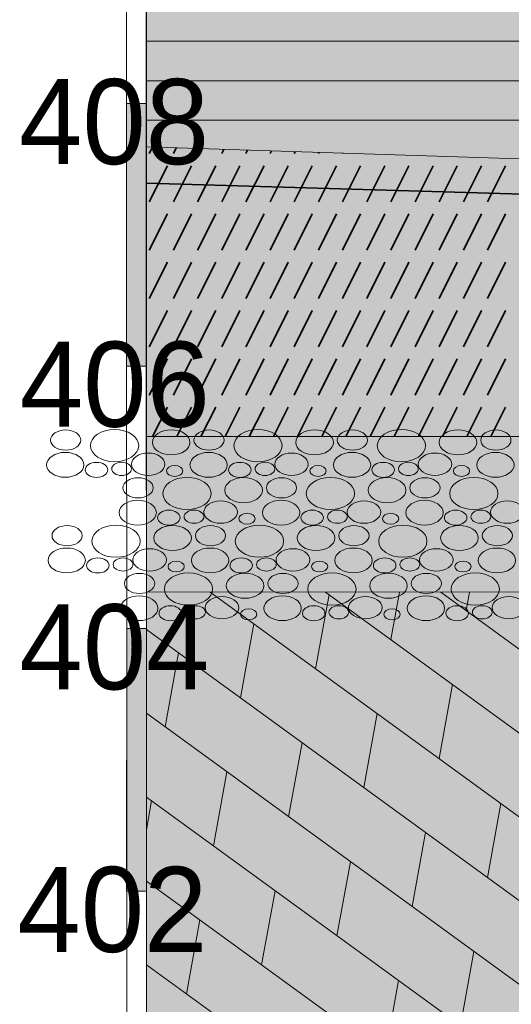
# Model space of a CAD drawing. Header units: millimetres. Extents: x -50987266 to 2610517, y -212233 to 51153522.
# Tile 144 of 174: x 1094783 to 1098525, y -112938 to -105437. Entities that reach past the tile are written whole.
import ezdxf

# ---------------------------------------------------------------- set-up
doc = ezdxf.new("R2010")
doc.units = ezdxf.units.MM
doc.layers.add('PDF5_Geometry', color=7, linetype='Continuous', true_color=0x7f7f7f)
doc.layers.add('PDF5_Solid Fills', color=7, linetype='Continuous', true_color=0xffffff)
doc.layers.add('PDF5_Text', color=7, linetype='Continuous')
doc.layers.add('S - LINE', color=7, linetype='Continuous', lineweight=15)
doc.styles.add('PDF AcadMtavr', font='acadmtavr.ttf')

# ---------------------------------------------------------------- blocks, each defined once
blk = doc.blocks.new('A$Ccfd774e5')
at = {"layer": 'PDF5_Solid Fills', "transparency": 33554559}
for points in [[(13088, -6611.9), (13088, -8612.7), (300.7, -8613.3), (300.7, -8075.2), (300.7, -6405.8)], [(13088, -9796.7), (13088, -14728.1), (14088.4, -14726.5), (14088.4, -9796.7), (60172.3, -9941), (60172.3, -14858.8), (61172.7, -14857.4), (61172.7, -9943), (72382, -9944.4), (72381, -18102.7), (62935.2, -18102.7), (17534.6, -18102.7), (301.3, -18102.7), (300.9, -9797.3)]]:
    blk.add_hatch(color=256, dxfattribs=at).paths.add_polyline_path(points)
at = {"layer": 'PDF5_Geometry', "color": 7, "lineweight": 13}
for points in [[(301.5, -22051.5), (300.1, 4000.9)], [(1.4, -18102.7), (0, 0)], [(300.7, -6405.8), (300.5, -3718.7), (13088.1, -3308.5)], [(300.7, -6405.8), (13088, -6611.9), (13088, -3308.5)], [(300.8, -8075.2), (0.6, -8075.2), (0.2, -6074.4)], [(300.6, -6074.4), (300.8, -8075.2)], [(300.7, -8075.2), (300.7, -6405.8), (13088, -6611.9)], [(13088, -6611.9), (13088, -8612.7), (300.7, -8613.3)], [(300.8, -8613.3), (300.8, -8075.2), (0.6, -8075.2)], [(13088.1, -8612.7), (300.8, -8613.3), (300.8, -9797.3)], [(300.9, -9797.3), (13088, -9796.7), (13088, -8612.7)], [(301.2, -18102.7), (300.8, -9797.3), (13088, -9796.7)], [(301.1, -12076.9), (0.9, -12076.9), (1.3, -10076)], [(300.9, -10076), (301.1, -12076.9)], [(301, -12076.9), (0.9, -12076.9)]]:
    blk.add_lwpolyline(points, dxfattribs=at)
at = {"layer": 'PDF5_Geometry', "color": 30, "lineweight": 18, "true_color": 0xff6600}
for points in [[(13088, -5601.4), (300.6, -5601.4)], [(13088, -5901.6), (300.7, -5901.6)], [(13088, -6201.7), (300.7, -6201.7)]]:
    blk.add_lwpolyline(points, dxfattribs=at)
at = {"layer": 'PDF5_Geometry', "color": 7, "lineweight": 13}
for points in [[(300.7, -6074.4), (0.2, -6074.4)], [(300.9, -10076), (1.4, -10076)]]:
    blk.add_lwpolyline(points, close=True, dxfattribs=at)
at = {"layer": 'PDF5_Geometry', "color": 1, "lineweight": 0}
for points in [[(13088, -6611.9), (300.7, -6405.8)], [(13088, -8612.7), (300.7, -8613.3)], [(13088, -9796.7), (300.9, -9797.3)]]:
    blk.add_lwpolyline(points, dxfattribs=at)
at = {"layer": 'PDF5_Geometry', "color": 14, "lineweight": 35, "true_color": 0xa80f02}
for points in [[(394.1, -6407.4), (344.5, -6457)], [(756.1, -6413.2), (712.3, -6457)], [(1118.1, -6419), (1080.2, -6457)], [(1480.2, -6424.8), (1448, -6457)], [(1842.2, -6430.7), (1815.8, -6457)], [(2204.2, -6436.5), (2183.7, -6457)], [(2566.3, -6442.4), (2551.5, -6457)], [(2928.2, -6448.2), (2919.4, -6457)], [(3290.2, -6454), (3287.2, -6457)], [(620.4, -6549), (344.5, -6824.9)], [(988.2, -6549), (712.3, -6824.9)], [(1356.1, -6549), (1080.2, -6824.9)], [(1723.9, -6549), (1448, -6824.9)], [(2091.8, -6549), (1815.8, -6824.9)], [(2459.6, -6549), (2183.7, -6824.9)], [(2827.4, -6549), (2551.5, -6824.9)], [(3195.3, -6549), (2919.4, -6824.9)], [(3563.1, -6549), (3287.2, -6824.9)], [(3931, -6549), (3655.1, -6824.9)], [(4298.8, -6549), (4022.9, -6824.9)], [(4666.7, -6549), (4390.7, -6824.9)], [(5034.5, -6549), (4758.6, -6824.9)], [(5402.4, -6549), (5126.4, -6824.9)], [(5770.2, -6549), (5494.3, -6824.9)], [(620.4, -6916.8), (344.5, -7192.7)], [(988.2, -6916.8), (712.3, -7192.7)], [(1356.1, -6916.8), (1080.2, -7192.7)], [(1723.9, -6916.8), (1448, -7192.7)], [(2091.8, -6916.8), (1815.8, -7192.7)], [(2459.6, -6916.8), (2183.7, -7192.7)], [(2827.4, -6916.8), (2551.5, -7192.7)], [(3195.3, -6916.8), (2919.4, -7192.7)], [(3563.1, -6916.8), (3287.2, -7192.7)], [(3931, -6916.8), (3655.1, -7192.7)], [(4298.8, -6916.8), (4022.9, -7192.7)], [(4666.7, -6916.8), (4390.7, -7192.7)], [(5034.5, -6916.8), (4758.6, -7192.7)], [(5402.4, -6916.8), (5126.4, -7192.7)], [(5770.2, -6916.8), (5494.3, -7192.7)], [(620.4, -7284.7), (344.5, -7560.6)], [(988.2, -7284.7), (712.3, -7560.6)], [(1356.1, -7284.7), (1080.2, -7560.6)], [(1723.9, -7284.7), (1448, -7560.6)], [(2091.8, -7284.7), (1815.8, -7560.6)], [(2459.6, -7284.7), (2183.7, -7560.6)], [(2827.4, -7284.7), (2551.5, -7560.6)], [(3195.3, -7284.7), (2919.4, -7560.6)], [(3563.1, -7284.7), (3287.2, -7560.6)], [(3931, -7284.7), (3655.1, -7560.6)], [(4298.8, -7284.7), (4022.9, -7560.6)], [(4666.7, -7284.7), (4390.7, -7560.6)], [(5034.5, -7284.7), (4758.6, -7560.6)], [(5402.4, -7284.7), (5126.4, -7560.6)], [(5770.2, -7284.7), (5494.3, -7560.6)], [(620.4, -7652.5), (344.5, -7928.4)], [(988.2, -7652.5), (712.3, -7928.4)], [(1356.1, -7652.5), (1080.2, -7928.4)], [(1723.9, -7652.5), (1448, -7928.4)], [(2091.8, -7652.5), (1815.8, -7928.4)], [(2459.6, -7652.5), (2183.7, -7928.4)], [(2827.4, -7652.5), (2551.5, -7928.4)], [(3195.3, -7652.5), (2919.4, -7928.4)], [(3563.1, -7652.5), (3287.2, -7928.4)], [(3931, -7652.5), (3655.1, -7928.4)], [(4298.8, -7652.5), (4022.9, -7928.4)], [(4666.7, -7652.5), (4390.7, -7928.4)], [(5034.5, -7652.5), (4758.6, -7928.4)], [(5402.4, -7652.5), (5126.4, -7928.4)], [(5770.2, -7652.5), (5494.3, -7928.4)], [(620.4, -8020.4), (344.5, -8296.3)], [(988.2, -8020.4), (712.3, -8296.3)], [(1356.1, -8020.4), (1080.2, -8296.3)], [(1723.9, -8020.4), (1448, -8296.3)], [(2091.8, -8020.4), (1815.8, -8296.3)], [(2459.6, -8020.4), (2183.7, -8296.3)], [(2827.4, -8020.4), (2551.5, -8296.3)], [(3195.3, -8020.4), (2919.4, -8296.3)], [(3563.1, -8020.4), (3287.2, -8296.3)], [(3931, -8020.4), (3655.1, -8296.3)], [(4298.8, -8020.4), (4022.9, -8296.3)], [(4666.7, -8020.4), (4390.7, -8296.3)], [(5034.5, -8020.4), (4758.6, -8296.3)], [(5402.4, -8020.4), (5126.4, -8296.3)], [(5770.2, -8020.4), (5494.3, -8296.3)], [(620.3, -8388.2), (395.2, -8613.3)], [(988.2, -8388.2), (763.1, -8613.3)], [(1356.1, -8388.2), (1131, -8613.3)], [(1723.9, -8388.2), (1498.8, -8613.3)], [(2091.8, -8388.2), (1866.7, -8613.3)], [(2459.6, -8388.2), (2234.6, -8613.2)], [(2827.5, -8388.2), (2602.5, -8613.2)], [(3195.4, -8388.2), (2970.3, -8613.2)], [(3563, -8388.2), (3338.1, -8613.1)], [(3930.9, -8388.2), (3706, -8613.1)], [(4298.8, -8388.2), (4073.9, -8613.1)], [(4666.6, -8388.2), (4441.7, -8613.1)], [(5034.5, -8388.2), (4809.6, -8613.1)], [(5402.4, -8388.2), (5177.5, -8613.1)], [(5770.2, -8388.2), (5545.3, -8613.1)]]:
    blk.add_lwpolyline(points, dxfattribs=at)
at = {"layer": 'PDF5_Geometry', "color": 5, "lineweight": 35}
blk.add_lwpolyline([(300.7, -6682.9), (72382.2, -7737.1)], dxfattribs=at)
at = {"layer": 'PDF5_Geometry', "color": 156, "lineweight": 13, "true_color": 0x004080}
for points in [[(1273, -9797.4), (13088, -14097.7)], [(2877, -10381.2), (3082.3, -9817.1)], [(3028, -9797.3), (13088, -13459)], [(4022.3, -10159.3), (4154.1, -9797.2)], [(4782.5, -9797.2), (13088, -12820.2)], [(5167.7, -9937.4), (5218.7, -9797.2)], [(1731.6, -10603.1), (1936.9, -10039)], [(300.9, -10082.3), (22336.5, -18102.7)], [(586.3, -10825), (791.5, -10260.9)], [(4757.1, -11065.4), (4962.4, -10501.4)], [(300.9, -10721.1), (20581.6, -18102.7)], [(3611.8, -11287.3), (3817, -10723.3)], [(2466.4, -11509.2), (2671.7, -10945.2)], [(1321, -11731.1), (1526.3, -11167.1)], [(301, -11360), (18826.7, -18102.7)], [(301, -11608.7), (380.9, -11389)], [(5491.9, -11971.6), (5697.2, -11407.6)], [(4346.5, -12193.5), (4551.8, -11629.5)], [(3201.2, -12415.4), (3406.4, -11851.4)], [(301, -11998.7), (17071.6, -18102.7)], [(2055.8, -12637.3), (2261.1, -12073.3)], [(910.4, -12859.2), (1115.7, -12295.1)], [(5081.3, -13099.9), (5286.6, -12535.8)], [(301.1, -12637.5), (15316.7, -18102.7)], [(3935.9, -13321.8), (4141.2, -12757.7)]]:
    blk.add_lwpolyline(points, dxfattribs=at)
at = {"layer": 'PDF5_Geometry', "lineweight": 15}
for points in [[(-1158.1, -8639.2), (-1158.1, -8596.7), (-1055, -8562.3), (-928, -8562.3)], [(-928, -8562.3), (-800.7, -8562.3), (-697.7, -8596.7), (-697.7, -8639.2)], [(-550.4, -8681.7), (-550.4, -8614.1), (-386, -8559.3), (-182.9, -8559.3)], [(-182.9, -8559.3), (20, -8559.3), (184.5, -8614.1), (184.5, -8681.7)], [(392.5, -8656.8), (392.5, -8604.2), (520.5, -8561.4), (678.8, -8561.4)], [(678.8, -8561.4), (836.9, -8561.4), (965.1, -8604.2), (965.1, -8656.8)], [(1025, -8639.2), (1025, -8596.7), (1128.1, -8562.3), (1255.1, -8562.3)], [(1255.1, -8562.3), (1382.4, -8562.3), (1485.4, -8596.7), (1485.4, -8639.2)], [(1632.7, -8681.7), (1632.7, -8614.1), (1797.1, -8559.3), (2000.2, -8559.3)], [(2000.2, -8559.3), (2203.1, -8559.3), (2367.6, -8614.1), (2367.6, -8681.7)], [(2575.6, -8656.8), (2575.6, -8604.2), (2703.6, -8561.4), (2861.9, -8561.4)], [(2861.9, -8561.4), (3020, -8561.4), (3148.2, -8604.2), (3148.2, -8656.8)], [(3208.1, -8639.2), (3208.1, -8596.7), (3311.2, -8562.3), (3438.2, -8562.3)], [(3438.2, -8562.3), (3565.5, -8562.3), (3668.5, -8596.7), (3668.5, -8639.2)], [(3815.8, -8681.7), (3815.8, -8614.1), (3980.3, -8559.3), (4183.3, -8559.3)], [(4183.3, -8559.3), (4386.2, -8559.3), (4550.7, -8614.1), (4550.7, -8681.7)], [(4758.7, -8656.8), (4758.7, -8604.2), (4886.8, -8561.4), (5045, -8561.4)], [(5045, -8561.4), (5203.1, -8561.4), (5331.3, -8604.2), (5331.3, -8656.8)], [(5391.3, -8639.2), (5391.3, -8596.7), (5494.3, -8562.3), (5621.4, -8562.3)], [(5621.4, -8562.3), (5748.6, -8562.3), (5851.7, -8596.7), (5851.7, -8639.2)], [(-928, -8716), (-1055, -8716), (-1158.1, -8681.6), (-1158.1, -8639.2)], [(-697.7, -8639.2), (-697.7, -8681.6), (-800.7, -8716), (-928, -8716)], [(-182.9, -8804.2), (-386, -8804.2), (-550.4, -8749.4), (-550.4, -8681.7)], [(184.5, -8681.7), (184.5, -8749.4), (20, -8804.2), (-182.9, -8804.2)], [(678.8, -8752.2), (520.5, -8752.2), (392.5, -8709.4), (392.5, -8656.8)], [(965.1, -8656.8), (965.1, -8709.4), (836.9, -8752.2), (678.8, -8752.2)], [(1255.1, -8716), (1128.1, -8716), (1025, -8681.6), (1025, -8639.2)], [(1485.4, -8639.2), (1485.4, -8681.6), (1382.4, -8716), (1255.1, -8716)], [(2000.2, -8804.2), (1797.1, -8804.2), (1632.7, -8749.4), (1632.7, -8681.7)], [(2367.6, -8681.7), (2367.6, -8749.4), (2203.1, -8804.2), (2000.2, -8804.2)], [(2861.9, -8752.2), (2703.6, -8752.2), (2575.6, -8709.4), (2575.6, -8656.8)], [(3148.2, -8656.8), (3148.2, -8709.4), (3020, -8752.2), (2861.9, -8752.2)], [(3438.2, -8716), (3311.2, -8716), (3208.1, -8681.6), (3208.1, -8639.2)], [(3668.5, -8639.2), (3668.5, -8681.6), (3565.5, -8716), (3438.2, -8716)], [(4183.3, -8804.2), (3980.3, -8804.2), (3815.8, -8749.4), (3815.8, -8681.7)], [(4550.7, -8681.7), (4550.7, -8749.4), (4386.2, -8804.2), (4183.3, -8804.2)], [(5045, -8752.2), (4886.8, -8752.2), (4758.7, -8709.4), (4758.7, -8656.8)], [(5331.3, -8656.8), (5331.3, -8709.4), (5203.1, -8752.2), (5045, -8752.2)], [(5621.4, -8716), (5494.3, -8716), (5391.3, -8681.6), (5391.3, -8639.2)], [(5851.7, -8639.2), (5851.7, -8681.6), (5748.6, -8716), (5621.4, -8716)], [(-1218.1, -8828), (-1218.1, -8775.7), (-1090.9, -8733.3), (-934, -8733.3)], [(-934, -8733.3), (-777.1, -8733.3), (-650.1, -8775.7), (-650.1, -8828)], [(72.5, -8823.6), (72.5, -8776.6), (186.7, -8738.4), (327.8, -8738.4)], [(327.8, -8738.4), (468.8, -8738.4), (583.3, -8776.6), (583.3, -8823.6)], [(965, -8828), (965, -8775.7), (1092.3, -8733.3), (1249.1, -8733.3)], [(1249.1, -8733.3), (1406, -8733.3), (1533, -8775.7), (1533, -8828)], [(2255.6, -8823.6), (2255.6, -8776.6), (2369.8, -8738.4), (2510.9, -8738.4)], [(2510.9, -8738.4), (2651.9, -8738.4), (2766.4, -8776.6), (2766.4, -8823.6)], [(3148.1, -8828), (3148.1, -8775.7), (3275.4, -8733.3), (3432.2, -8733.3)], [(3432.2, -8733.3), (3589.1, -8733.3), (3716.2, -8775.7), (3716.2, -8828)], [(4438.7, -8823.6), (4438.7, -8776.6), (4552.9, -8738.4), (4694, -8738.4)], [(4694, -8738.4), (4835, -8738.4), (4949.5, -8776.6), (4949.5, -8823.6)], [(5331.3, -8828), (5331.3, -8775.7), (5458.5, -8733.3), (5615.4, -8733.3)], [(5615.4, -8733.3), (5772.2, -8733.3), (5899.3, -8775.7), (5899.3, -8828)], [(-934, -8922.6), (-1090.9, -8922.6), (-1218.1, -8880.2), (-1218.1, -8828)], [(-650.1, -8828), (-650.1, -8880.2), (-777.1, -8922.6), (-934, -8922.6)], [(-631.2, -8866.2), (-631.2, -8834.6), (-554.4, -8809), (-459.7, -8809)], [(-459.7, -8809), (-364.9, -8809), (-288.1, -8834.6), (-288.1, -8866.2)], [(-227, -8859.1), (-227, -8831.5), (-159.7, -8808.9), (-76.5, -8808.9)], [(-76.5, -8808.9), (6.5, -8808.9), (74, -8831.5), (74, -8859.1)], [(327.8, -8908.9), (186.7, -8908.9), (72.5, -8870.7), (72.5, -8823.6)], [(583.3, -8823.6), (583.3, -8870.7), (468.8, -8908.9), (327.8, -8908.9)], [(608.1, -8874.5), (608.1, -8851.7), (663.7, -8833.1), (732.3, -8833.1)], [(732.3, -8833.1), (800.7, -8833.1), (856.4, -8851.7), (856.4, -8874.5)], [(1249.1, -8922.6), (1092.3, -8922.6), (965, -8880.2), (965, -8828)], [(1533, -8828), (1533, -8880.2), (1406, -8922.6), (1249.1, -8922.6)], [(1551.9, -8866.2), (1551.9, -8834.6), (1628.7, -8809), (1723.4, -8809)], [(1723.4, -8809), (1818.2, -8809), (1895, -8834.6), (1895, -8866.2)], [(1956.1, -8859.1), (1956.1, -8831.5), (2023.4, -8808.9), (2106.6, -8808.9)], [(2106.6, -8808.9), (2189.6, -8808.9), (2257.1, -8831.5), (2257.1, -8859.1)], [(2510.9, -8908.9), (2369.8, -8908.9), (2255.6, -8870.7), (2255.6, -8823.6)], [(2766.4, -8823.6), (2766.4, -8870.7), (2651.9, -8908.9), (2510.9, -8908.9)], [(2791.2, -8874.5), (2791.2, -8851.7), (2846.8, -8833.1), (2915.4, -8833.1)], [(2915.4, -8833.1), (2983.9, -8833.1), (3039.5, -8851.7), (3039.5, -8874.5)], [(3432.2, -8922.6), (3275.4, -8922.6), (3148.1, -8880.2), (3148.1, -8828)], [(3716.2, -8828), (3716.2, -8880.2), (3589.1, -8922.6), (3432.2, -8922.6)], [(3735, -8866.2), (3735, -8834.6), (3811.9, -8809), (3906.5, -8809)], [(3906.5, -8809), (4001.3, -8809), (4078.2, -8834.6), (4078.2, -8866.2)], [(4139.3, -8859.1), (4139.3, -8831.5), (4206.5, -8808.9), (4289.7, -8808.9)], [(4289.7, -8808.9), (4372.8, -8808.9), (4440.2, -8831.5), (4440.2, -8859.1)], [(4694, -8908.9), (4552.9, -8908.9), (4438.7, -8870.7), (4438.7, -8823.6)], [(4949.5, -8823.6), (4949.5, -8870.7), (4835, -8908.9), (4694, -8908.9)], [(4974.3, -8874.5), (4974.3, -8851.7), (5029.9, -8833.1), (5098.6, -8833.1)], [(5098.6, -8833.1), (5167, -8833.1), (5222.6, -8851.7), (5222.6, -8874.5)], [(5615.4, -8922.6), (5458.5, -8922.6), (5331.3, -8880.2), (5331.3, -8828)], [(5899.3, -8828), (5899.3, -8880.2), (5772.2, -8922.6), (5615.4, -8922.6)], [(-459.7, -8923.4), (-554.4, -8923.4), (-631.2, -8897.8), (-631.2, -8866.2)], [(-288.1, -8866.2), (-288.1, -8897.8), (-364.9, -8923.4), (-459.7, -8923.4)], [(-76.5, -8909.3), (-159.7, -8909.3), (-227, -8886.7), (-227, -8859.1)], [(74, -8859.1), (74, -8886.7), (6.5, -8909.3), (-76.5, -8909.3)], [(-55.4, -9003.3), (-55.4, -8960.9), (47.6, -8926.5), (174.7, -8926.5)], [(174.7, -8926.5), (301.9, -8926.5), (405, -8960.9), (405, -9003.3)], [(552.2, -9045.9), (552.2, -8978.2), (716.7, -8923.4), (919.8, -8923.4)], [(732.3, -8915.9), (663.7, -8915.9), (608.1, -8897.3), (608.1, -8874.5)], [(856.4, -8874.5), (856.4, -8897.3), (800.7, -8915.9), (732.3, -8915.9)], [(919.8, -8923.4), (1122.7, -8923.4), (1287.1, -8978.2), (1287.1, -9045.9)], [(1495.2, -9020.9), (1495.2, -8968.3), (1623.2, -8925.5), (1781.5, -8925.5)], [(1723.4, -8923.4), (1628.7, -8923.4), (1551.9, -8897.8), (1551.9, -8866.2)], [(1895, -8866.2), (1895, -8897.8), (1818.2, -8923.4), (1723.4, -8923.4)], [(1781.5, -8925.5), (1939.5, -8925.5), (2067.8, -8968.3), (2067.8, -9020.9)], [(2106.6, -8909.3), (2023.4, -8909.3), (1956.1, -8886.7), (1956.1, -8859.1)], [(2257.1, -8859.1), (2257.1, -8886.7), (2189.6, -8909.3), (2106.6, -8909.3)], [(2127.7, -9003.3), (2127.7, -8960.9), (2230.8, -8926.5), (2357.8, -8926.5)], [(2357.8, -8926.5), (2485.1, -8926.5), (2588.1, -8960.9), (2588.1, -9003.3)], [(2735.4, -9045.9), (2735.4, -8978.2), (2899.8, -8923.4), (3102.9, -8923.4)], [(2915.4, -8915.9), (2846.8, -8915.9), (2791.2, -8897.3), (2791.2, -8874.5)], [(3039.5, -8874.5), (3039.5, -8897.3), (2983.9, -8915.9), (2915.4, -8915.9)], [(3102.9, -8923.4), (3305.8, -8923.4), (3470.3, -8978.2), (3470.3, -9045.9)], [(3678.3, -9020.9), (3678.3, -8968.3), (3806.3, -8925.5), (3964.6, -8925.5)], [(3906.5, -8923.4), (3811.9, -8923.4), (3735, -8897.8), (3735, -8866.2)], [(4078.2, -8866.2), (4078.2, -8897.8), (4001.3, -8923.4), (3906.5, -8923.4)], [(3964.6, -8925.5), (4122.7, -8925.5), (4250.9, -8968.3), (4250.9, -9020.9)], [(4289.7, -8909.3), (4206.5, -8909.3), (4139.3, -8886.7), (4139.3, -8859.1)], [(4440.2, -8859.1), (4440.2, -8886.7), (4372.8, -8909.3), (4289.7, -8909.3)], [(4310.9, -9003.3), (4310.9, -8960.9), (4413.9, -8926.5), (4540.9, -8926.5)], [(4540.9, -8926.5), (4668.2, -8926.5), (4771.2, -8960.9), (4771.2, -9003.3)], [(4918.5, -9045.9), (4918.5, -8978.2), (5083, -8923.4), (5286, -8923.4)], [(5098.6, -8915.9), (5029.9, -8915.9), (4974.3, -8897.3), (4974.3, -8874.5)], [(5222.6, -8874.5), (5222.6, -8897.3), (5167, -8915.9), (5098.6, -8915.9)], [(5286, -8923.4), (5488.9, -8923.4), (5653.4, -8978.2), (5653.4, -9045.9)], [(174.7, -9080.1), (47.6, -9080.1), (-55.4, -9045.7), (-55.4, -9003.3)], [(405, -9003.3), (405, -9045.7), (301.9, -9080.1), (174.7, -9080.1)], [(919.8, -9168.3), (716.7, -9168.3), (552.2, -9113.5), (552.2, -9045.9)], [(1287.1, -9045.9), (1287.1, -9113.5), (1122.7, -9168.3), (919.8, -9168.3)], [(1781.5, -9116.4), (1623.2, -9116.4), (1495.2, -9073.6), (1495.2, -9020.9)], [(2067.8, -9020.9), (2067.8, -9073.6), (1939.5, -9116.4), (1781.5, -9116.4)], [(2357.8, -9080.1), (2230.8, -9080.1), (2127.7, -9045.7), (2127.7, -9003.3)], [(2588.1, -9003.3), (2588.1, -9045.7), (2485.1, -9080.1), (2357.8, -9080.1)], [(3102.9, -9168.3), (2899.8, -9168.3), (2735.4, -9113.5), (2735.4, -9045.9)], [(3470.3, -9045.9), (3470.3, -9113.5), (3305.8, -9168.3), (3102.9, -9168.3)], [(3964.6, -9116.4), (3806.3, -9116.4), (3678.3, -9073.6), (3678.3, -9020.9)], [(4250.9, -9020.9), (4250.9, -9073.6), (4122.7, -9116.4), (3964.6, -9116.4)], [(4540.9, -9080.1), (4413.9, -9080.1), (4310.9, -9045.7), (4310.9, -9003.3)], [(4771.2, -9003.3), (4771.2, -9045.7), (4668.2, -9080.1), (4540.9, -9080.1)], [(5286, -9168.3), (5083, -9168.3), (4918.5, -9113.5), (4918.5, -9045.9)], [(5653.4, -9045.9), (5653.4, -9113.5), (5488.9, -9168.3), (5286, -9168.3)], [(-115.4, -9192.1), (-115.4, -9139.9), (11.8, -9097.5), (168.7, -9097.5)], [(168.7, -9097.5), (325.6, -9097.5), (452.6, -9139.9), (452.6, -9192.1)], [(1175.1, -9187.8), (1175.1, -9140.8), (1289.4, -9102.5), (1430.4, -9102.5)], [(1430.4, -9102.5), (1571.5, -9102.5), (1685.9, -9140.8), (1685.9, -9187.8)], [(2067.7, -9192.1), (2067.7, -9139.9), (2194.9, -9097.5), (2351.8, -9097.5)], [(2351.8, -9097.5), (2508.7, -9097.5), (2635.7, -9139.9), (2635.7, -9192.1)], [(3358.3, -9187.8), (3358.3, -9140.8), (3472.5, -9102.5), (3613.6, -9102.5)], [(3613.6, -9102.5), (3754.6, -9102.5), (3869.1, -9140.8), (3869.1, -9187.8)], [(4250.8, -9192.1), (4250.8, -9139.9), (4378.1, -9097.5), (4534.9, -9097.5)], [(4534.9, -9097.5), (4691.8, -9097.5), (4818.9, -9139.9), (4818.9, -9192.1)], [(5541.4, -9187.8), (5541.4, -9140.8), (5655.6, -9102.5), (5796.7, -9102.5)], [(5796.7, -9102.5), (5937.8, -9102.5), (6052.2, -9140.8), (6052.2, -9187.8)], [(168.7, -9286.7), (11.8, -9286.7), (-115.4, -9244.3), (-115.4, -9192.1)], [(452.6, -9192.1), (452.6, -9244.3), (325.6, -9286.7), (168.7, -9286.7)], [(471.5, -9230.3), (471.5, -9198.7), (548.3, -9173.1), (642.9, -9173.1)], [(642.9, -9173.1), (737.8, -9173.1), (814.6, -9198.7), (814.6, -9230.3)], [(875.7, -9223.2), (875.7, -9195.6), (942.9, -9173), (1026.2, -9173)], [(1026.2, -9273.5), (942.9, -9273.5), (875.7, -9250.9), (875.7, -9223.2)], [(1026.2, -9173), (1109.2, -9173), (1176.6, -9195.6), (1176.6, -9223.2)], [(1176.6, -9223.2), (1176.6, -9250.9), (1109.2, -9273.5), (1026.2, -9273.5)], [(1430.4, -9273), (1289.4, -9273), (1175.1, -9234.8), (1175.1, -9187.8)], [(1685.9, -9187.8), (1685.9, -9234.8), (1571.5, -9273), (1430.4, -9273)], [(1710.8, -9238.6), (1710.8, -9215.8), (1766.4, -9197.2), (1835, -9197.2)], [(1835, -9197.2), (1903.4, -9197.2), (1959.1, -9215.8), (1959.1, -9238.6)], [(2351.8, -9286.7), (2194.9, -9286.7), (2067.7, -9244.3), (2067.7, -9192.1)], [(2635.7, -9192.1), (2635.7, -9244.3), (2508.7, -9286.7), (2351.8, -9286.7)], [(2654.6, -9230.3), (2654.6, -9198.7), (2731.4, -9173.1), (2826.1, -9173.1)], [(2826.1, -9173.1), (2920.9, -9173.1), (2997.7, -9198.7), (2997.7, -9230.3)], [(3058.8, -9223.2), (3058.8, -9195.6), (3126.1, -9173), (3209.3, -9173)], [(3209.3, -9273.5), (3126.1, -9273.5), (3058.8, -9250.9), (3058.8, -9223.2)], [(3209.3, -9173), (3292.3, -9173), (3359.8, -9195.6), (3359.8, -9223.2)], [(3359.8, -9223.2), (3359.8, -9250.9), (3292.3, -9273.5), (3209.3, -9273.5)], [(3613.6, -9273), (3472.5, -9273), (3358.3, -9234.8), (3358.3, -9187.8)], [(3869.1, -9187.8), (3869.1, -9234.8), (3754.6, -9273), (3613.6, -9273)], [(3893.9, -9238.6), (3893.9, -9215.8), (3949.5, -9197.2), (4018.1, -9197.2)], [(4018.1, -9197.2), (4086.5, -9197.2), (4142.2, -9215.8), (4142.2, -9238.6)], [(4534.9, -9286.7), (4378.1, -9286.7), (4250.8, -9244.3), (4250.8, -9192.1)], [(4818.9, -9192.1), (4818.9, -9244.3), (4691.8, -9286.7), (4534.9, -9286.7)], [(4837.7, -9230.3), (4837.7, -9198.7), (4914.6, -9173.1), (5009.2, -9173.1)], [(5009.2, -9173.1), (5104, -9173.1), (5180.9, -9198.7), (5180.9, -9230.3)], [(5242, -9223.2), (5242, -9195.6), (5309.2, -9173), (5392.4, -9173)], [(5392.4, -9273.5), (5309.2, -9273.5), (5242, -9250.9), (5242, -9223.2)], [(5392.4, -9173), (5475.5, -9173), (5542.9, -9195.6), (5542.9, -9223.2)], [(5542.9, -9223.2), (5542.9, -9250.9), (5475.5, -9273.5), (5392.4, -9273.5)], [(5796.7, -9273), (5655.6, -9273), (5541.4, -9234.8), (5541.4, -9187.8)], [(6052.2, -9187.8), (6052.2, -9234.8), (5937.8, -9273), (5796.7, -9273)], [(-1135.8, -9367.4), (-1135.8, -9325), (-1032.8, -9290.6), (-905.7, -9290.6)], [(-905.7, -9290.6), (-778.5, -9290.6), (-675.5, -9325), (-675.5, -9367.4)], [(-528.2, -9410), (-528.2, -9342.4), (-363.7, -9287.6), (-160.6, -9287.6)], [(-160.6, -9287.6), (42.2, -9287.6), (206.7, -9342.4), (206.7, -9410)], [(414.7, -9385.1), (414.7, -9332.5), (542.8, -9289.6), (701, -9289.6)], [(642.9, -9287.6), (548.3, -9287.6), (471.5, -9261.9), (471.5, -9230.3)], [(814.6, -9230.3), (814.6, -9261.9), (737.8, -9287.6), (642.9, -9287.6)], [(701, -9289.6), (859.1, -9289.6), (987.4, -9332.5), (987.4, -9385.1)], [(1047.3, -9367.4), (1047.3, -9325), (1150.3, -9290.6), (1277.4, -9290.6)], [(1277.4, -9290.6), (1404.6, -9290.6), (1507.7, -9325), (1507.7, -9367.4)], [(1654.9, -9410), (1654.9, -9342.4), (1819.4, -9287.6), (2022.5, -9287.6)], [(1835, -9280), (1766.4, -9280), (1710.8, -9261.4), (1710.8, -9238.6)], [(1959.1, -9238.6), (1959.1, -9261.4), (1903.4, -9280), (1835, -9280)], [(2022.5, -9287.6), (2225.4, -9287.6), (2389.8, -9342.4), (2389.8, -9410)], [(2597.8, -9385.1), (2597.8, -9332.5), (2725.9, -9289.6), (2884.2, -9289.6)], [(2826.1, -9287.6), (2731.4, -9287.6), (2654.6, -9261.9), (2654.6, -9230.3)], [(2997.7, -9230.3), (2997.7, -9261.9), (2920.9, -9287.6), (2826.1, -9287.6)], [(2884.2, -9289.6), (3042.2, -9289.6), (3170.5, -9332.5), (3170.5, -9385.1)], [(3230.4, -9367.4), (3230.4, -9325), (3333.5, -9290.6), (3460.5, -9290.6)], [(3460.5, -9290.6), (3587.8, -9290.6), (3690.8, -9325), (3690.8, -9367.4)], [(3838.1, -9410), (3838.1, -9342.4), (4002.5, -9287.6), (4205.6, -9287.6)], [(4018.1, -9280), (3949.5, -9280), (3893.9, -9261.4), (3893.9, -9238.6)], [(4142.2, -9238.6), (4142.2, -9261.4), (4086.5, -9280), (4018.1, -9280)], [(4205.6, -9287.6), (4408.5, -9287.6), (4573, -9342.4), (4573, -9410)], [(4781, -9385.1), (4781, -9332.5), (4909, -9289.6), (5067.3, -9289.6)], [(5009.2, -9287.6), (4914.6, -9287.6), (4837.7, -9261.9), (4837.7, -9230.3)], [(5180.9, -9230.3), (5180.9, -9261.9), (5104, -9287.6), (5009.2, -9287.6)], [(5067.3, -9289.6), (5225.4, -9289.6), (5353.6, -9332.5), (5353.6, -9385.1)], [(5413.5, -9367.4), (5413.5, -9325), (5516.6, -9290.6), (5643.6, -9290.6)], [(5643.6, -9290.6), (5770.9, -9290.6), (5873.9, -9325), (5873.9, -9367.4)], [(-905.7, -9444.3), (-1032.8, -9444.3), (-1135.8, -9409.9), (-1135.8, -9367.4)], [(-675.5, -9367.4), (-675.5, -9409.9), (-778.5, -9444.3), (-905.7, -9444.3)], [(1277.4, -9444.3), (1150.3, -9444.3), (1047.3, -9409.9), (1047.3, -9367.4)], [(1507.7, -9367.4), (1507.7, -9409.9), (1404.6, -9444.3), (1277.4, -9444.3)], [(3460.5, -9444.3), (3333.5, -9444.3), (3230.4, -9409.9), (3230.4, -9367.4)], [(3690.8, -9367.4), (3690.8, -9409.9), (3587.8, -9444.3), (3460.5, -9444.3)], [(5643.6, -9444.3), (5516.6, -9444.3), (5413.5, -9409.9), (5413.5, -9367.4)], [(5873.9, -9367.4), (5873.9, -9409.9), (5770.9, -9444.3), (5643.6, -9444.3)], [(-160.6, -9532.5), (-363.7, -9532.5), (-528.2, -9477.6), (-528.2, -9410)], [(206.7, -9410), (206.7, -9477.6), (42.2, -9532.5), (-160.6, -9532.5)], [(701, -9480.5), (542.8, -9480.5), (414.7, -9437.7), (414.7, -9385.1)], [(987.4, -9385.1), (987.4, -9437.7), (859.1, -9480.5), (701, -9480.5)], [(2022.5, -9532.5), (1819.4, -9532.5), (1654.9, -9477.6), (1654.9, -9410)], [(2389.8, -9410), (2389.8, -9477.6), (2225.4, -9532.5), (2022.5, -9532.5)], [(2884.2, -9480.5), (2725.9, -9480.5), (2597.8, -9437.7), (2597.8, -9385.1)], [(3170.5, -9385.1), (3170.5, -9437.7), (3042.2, -9480.5), (2884.2, -9480.5)], [(4205.6, -9532.5), (4002.5, -9532.5), (3838.1, -9477.6), (3838.1, -9410)], [(4573, -9410), (4573, -9477.6), (4408.5, -9532.5), (4205.6, -9532.5)], [(5067.3, -9480.5), (4909, -9480.5), (4781, -9437.7), (4781, -9385.1)], [(5353.6, -9385.1), (5353.6, -9437.7), (5225.4, -9480.5), (5067.3, -9480.5)], [(-1195.9, -9556.2), (-1195.9, -9504), (-1068.6, -9461.6), (-911.7, -9461.6)], [(-911.7, -9461.6), (-754.9, -9461.6), (-627.8, -9504), (-627.8, -9556.2)], [(94.7, -9551.9), (94.7, -9504.9), (208.9, -9466.7), (350, -9466.7)], [(350, -9466.7), (491.1, -9466.7), (605.5, -9504.9), (605.5, -9551.9)], [(987.3, -9556.2), (987.3, -9504), (1114.5, -9461.6), (1271.4, -9461.6)], [(1271.4, -9461.6), (1428.2, -9461.6), (1555.3, -9504), (1555.3, -9556.2)], [(2277.8, -9551.9), (2277.8, -9504.9), (2392.1, -9466.7), (2533.1, -9466.7)], [(2533.1, -9466.7), (2674.2, -9466.7), (2788.6, -9504.9), (2788.6, -9551.9)], [(3170.4, -9556.2), (3170.4, -9504), (3297.6, -9461.6), (3454.5, -9461.6)], [(3454.5, -9461.6), (3611.4, -9461.6), (3738.4, -9504), (3738.4, -9556.2)], [(4461, -9551.9), (4461, -9504.9), (4575.2, -9466.7), (4716.3, -9466.7)], [(4716.3, -9466.7), (4857.3, -9466.7), (4971.8, -9504.9), (4971.8, -9551.9)], [(5353.5, -9556.2), (5353.5, -9504), (5480.8, -9461.6), (5637.6, -9461.6)], [(5637.6, -9461.6), (5794.5, -9461.6), (5921.5, -9504), (5921.5, -9556.2)], [(-911.7, -9650.9), (-1068.6, -9650.9), (-1195.9, -9608.5), (-1195.9, -9556.2)], [(-627.8, -9556.2), (-627.8, -9608.5), (-754.9, -9650.9), (-911.7, -9650.9)], [(-609, -9594.5), (-609, -9562.9), (-532.1, -9537.2), (-437.5, -9537.2)], [(-437.5, -9651.7), (-532.1, -9651.7), (-609, -9626.1), (-609, -9594.5)], [(-437.5, -9537.2), (-342.7, -9537.2), (-265.8, -9562.9), (-265.8, -9594.5)], [(-265.8, -9594.5), (-265.8, -9626.1), (-342.7, -9651.7), (-437.5, -9651.7)], [(-204.7, -9587.4), (-204.7, -9559.8), (-137.5, -9537.2), (-54.3, -9537.2)], [(-54.3, -9637.6), (-137.5, -9637.6), (-204.7, -9615), (-204.7, -9587.4)], [(-54.3, -9537.2), (28.8, -9537.2), (96.2, -9559.8), (96.2, -9587.4)], [(96.2, -9587.4), (96.2, -9615), (28.8, -9637.6), (-54.3, -9637.6)], [(350, -9637.1), (208.9, -9637.1), (94.7, -9598.9), (94.7, -9551.9)], [(605.5, -9551.9), (605.5, -9598.9), (491.1, -9637.1), (350, -9637.1)], [(630.3, -9602.8), (630.3, -9580), (685.9, -9561.4), (754.6, -9561.4)], [(754.6, -9561.4), (823, -9561.4), (878.6, -9580), (878.6, -9602.8)], [(1271.4, -9650.9), (1114.5, -9650.9), (987.3, -9608.5), (987.3, -9556.2)], [(1555.3, -9556.2), (1555.3, -9608.5), (1428.2, -9650.9), (1271.4, -9650.9)], [(1574.2, -9594.5), (1574.2, -9562.9), (1651, -9537.2), (1745.6, -9537.2)], [(1745.6, -9651.7), (1651, -9651.7), (1574.2, -9626.1), (1574.2, -9594.5)], [(1745.6, -9537.2), (1840.5, -9537.2), (1917.3, -9562.9), (1917.3, -9594.5)], [(1917.3, -9594.5), (1917.3, -9626.1), (1840.5, -9651.7), (1745.6, -9651.7)], [(1978.4, -9587.4), (1978.4, -9559.8), (2045.6, -9537.2), (2128.9, -9537.2)], [(2128.9, -9637.6), (2045.6, -9637.6), (1978.4, -9615), (1978.4, -9587.4)], [(2128.9, -9537.2), (2211.9, -9537.2), (2279.3, -9559.8), (2279.3, -9587.4)], [(2279.3, -9587.4), (2279.3, -9615), (2211.9, -9637.6), (2128.9, -9637.6)], [(2533.1, -9637.1), (2392.1, -9637.1), (2277.8, -9598.9), (2277.8, -9551.9)], [(2788.6, -9551.9), (2788.6, -9598.9), (2674.2, -9637.1), (2533.1, -9637.1)], [(2813.4, -9602.8), (2813.4, -9580), (2869.1, -9561.4), (2937.7, -9561.4)], [(2937.7, -9561.4), (3006.1, -9561.4), (3061.7, -9580), (3061.7, -9602.8)], [(3454.5, -9650.9), (3297.6, -9650.9), (3170.4, -9608.5), (3170.4, -9556.2)], [(3738.4, -9556.2), (3738.4, -9608.5), (3611.4, -9650.9), (3454.5, -9650.9)], [(3757.3, -9594.5), (3757.3, -9562.9), (3834.1, -9537.2), (3928.8, -9537.2)], [(3928.8, -9651.7), (3834.1, -9651.7), (3757.3, -9626.1), (3757.3, -9594.5)], [(3928.8, -9537.2), (4023.6, -9537.2), (4100.4, -9562.9), (4100.4, -9594.5)], [(4100.4, -9594.5), (4100.4, -9626.1), (4023.6, -9651.7), (3928.8, -9651.7)], [(4161.5, -9587.4), (4161.5, -9559.8), (4228.8, -9537.2), (4312, -9537.2)], [(4312, -9637.6), (4228.8, -9637.6), (4161.5, -9615), (4161.5, -9587.4)], [(4312, -9537.2), (4395, -9537.2), (4462.5, -9559.8), (4462.5, -9587.4)], [(4462.5, -9587.4), (4462.5, -9615), (4395, -9637.6), (4312, -9637.6)], [(4716.3, -9637.1), (4575.2, -9637.1), (4461, -9598.9), (4461, -9551.9)], [(4971.8, -9551.9), (4971.8, -9598.9), (4857.3, -9637.1), (4716.3, -9637.1)], [(4996.6, -9602.8), (4996.6, -9580), (5052.2, -9561.4), (5120.8, -9561.4)], [(5120.8, -9561.4), (5189.3, -9561.4), (5244.9, -9580), (5244.9, -9602.8)], [(5637.6, -9650.9), (5480.8, -9650.9), (5353.5, -9608.5), (5353.5, -9556.2)], [(5921.5, -9556.2), (5921.5, -9608.5), (5794.5, -9650.9), (5637.6, -9650.9)], [(-33.2, -9731.6), (-33.2, -9689.2), (69.9, -9654.7), (196.9, -9654.7)], [(196.9, -9654.7), (324.2, -9654.7), (427.2, -9689.2), (427.2, -9731.6)], [(574.5, -9774.2), (574.5, -9706.5), (739, -9651.7), (942, -9651.7)], [(754.6, -9644.2), (685.9, -9644.2), (630.3, -9625.6), (630.3, -9602.8)], [(878.6, -9602.8), (878.6, -9625.6), (823, -9644.2), (754.6, -9644.2)], [(942, -9651.7), (1144.9, -9651.7), (1309.4, -9706.5), (1309.4, -9774.2)], [(1517.4, -9749.2), (1517.4, -9696.6), (1645.5, -9653.8), (1803.7, -9653.8)], [(1803.7, -9653.8), (1961.8, -9653.8), (2090, -9696.6), (2090, -9749.2)], [(2150, -9731.6), (2150, -9689.2), (2253, -9654.7), (2380.1, -9654.7)], [(2380.1, -9654.7), (2507.3, -9654.7), (2610.4, -9689.2), (2610.4, -9731.6)], [(2757.6, -9774.2), (2757.6, -9706.5), (2922.1, -9651.7), (3125.2, -9651.7)], [(2937.7, -9644.2), (2869.1, -9644.2), (2813.4, -9625.6), (2813.4, -9602.8)], [(3061.7, -9602.8), (3061.7, -9625.6), (3006.1, -9644.2), (2937.7, -9644.2)], [(3125.2, -9651.7), (3328.1, -9651.7), (3492.5, -9706.5), (3492.5, -9774.2)], [(3700.5, -9749.2), (3700.5, -9696.6), (3828.6, -9653.8), (3986.9, -9653.8)], [(3986.9, -9653.8), (4144.9, -9653.8), (4273.2, -9696.6), (4273.2, -9749.2)], [(4333.1, -9731.6), (4333.1, -9689.2), (4436.1, -9654.7), (4563.2, -9654.7)], [(4563.2, -9654.7), (4690.4, -9654.7), (4793.5, -9689.2), (4793.5, -9731.6)], [(4940.7, -9774.2), (4940.7, -9706.5), (5105.2, -9651.7), (5308.3, -9651.7)], [(5120.8, -9644.2), (5052.2, -9644.2), (4996.6, -9625.6), (4996.6, -9602.8)], [(5244.9, -9602.8), (5244.9, -9625.6), (5189.3, -9644.2), (5120.8, -9644.2)], [(5308.3, -9651.7), (5511.2, -9651.7), (5675.6, -9706.5), (5675.6, -9774.2)], [(196.9, -9808.4), (69.9, -9808.4), (-33.2, -9774), (-33.2, -9731.6)], [(427.2, -9731.6), (427.2, -9774), (324.2, -9808.4), (196.9, -9808.4)], [(1803.7, -9844.7), (1645.5, -9844.7), (1517.4, -9801.8), (1517.4, -9749.2)], [(2090, -9749.2), (2090, -9801.8), (1961.8, -9844.7), (1803.7, -9844.7)], [(2380.1, -9808.4), (2253, -9808.4), (2150, -9774), (2150, -9731.6)], [(2610.4, -9731.6), (2610.4, -9774), (2507.3, -9808.4), (2380.1, -9808.4)], [(3986.9, -9844.7), (3828.6, -9844.7), (3700.5, -9801.8), (3700.5, -9749.2)], [(4273.2, -9749.2), (4273.2, -9801.8), (4144.9, -9844.7), (3986.9, -9844.7)], [(4563.2, -9808.4), (4436.1, -9808.4), (4333.1, -9774), (4333.1, -9731.6)], [(4793.5, -9731.6), (4793.5, -9774), (4690.4, -9808.4), (4563.2, -9808.4)], [(-93.2, -9920.4), (-93.2, -9868.1), (34.1, -9825.7), (190.9, -9825.7)], [(190.9, -9825.7), (347.8, -9825.7), (474.9, -9868.1), (474.9, -9920.4)], [(942, -9896.6), (739, -9896.6), (574.5, -9841.8), (574.5, -9774.2)], [(1309.4, -9774.2), (1309.4, -9841.8), (1144.9, -9896.6), (942, -9896.6)], [(2090, -9920.4), (2090, -9868.1), (2217.2, -9825.7), (2374.1, -9825.7)], [(2374.1, -9825.7), (2530.9, -9825.7), (2658, -9868.1), (2658, -9920.4)], [(3125.2, -9896.6), (2922.1, -9896.6), (2757.6, -9841.8), (2757.6, -9774.2)], [(3492.5, -9774.2), (3492.5, -9841.8), (3328.1, -9896.6), (3125.2, -9896.6)], [(4273.1, -9920.4), (4273.1, -9868.1), (4400.3, -9825.7), (4557.2, -9825.7)], [(4557.2, -9825.7), (4714.1, -9825.7), (4841.1, -9868.1), (4841.1, -9920.4)], [(5308.3, -9896.6), (5105.2, -9896.6), (4940.7, -9841.8), (4940.7, -9774.2)], [(5675.6, -9774.2), (5675.6, -9841.8), (5511.2, -9896.6), (5308.3, -9896.6)], [(493.7, -9958.6), (493.7, -9927), (570.5, -9901.4), (665.2, -9901.4)], [(665.2, -9901.4), (760, -9901.4), (836.9, -9927), (836.9, -9958.6)], [(898, -9951.5), (898, -9923.9), (965.2, -9901.3), (1048.4, -9901.3)], [(1048.4, -9901.3), (1131.5, -9901.3), (1198.9, -9923.9), (1198.9, -9951.5)], [(1197.4, -9916), (1197.4, -9869), (1311.6, -9830.8), (1452.7, -9830.8)], [(1452.7, -9830.8), (1593.7, -9830.8), (1708.2, -9869), (1708.2, -9916)], [(2676.9, -9958.6), (2676.9, -9927), (2753.7, -9901.4), (2848.3, -9901.4)], [(2848.3, -9901.4), (2943.2, -9901.4), (3020, -9927), (3020, -9958.6)], [(3081.1, -9951.5), (3081.1, -9923.9), (3148.3, -9901.3), (3231.6, -9901.3)], [(3231.6, -9901.3), (3314.6, -9901.3), (3382, -9923.9), (3382, -9951.5)], [(3380.5, -9916), (3380.5, -9869), (3494.8, -9830.8), (3635.8, -9830.8)], [(3635.8, -9830.8), (3776.9, -9830.8), (3891.3, -9869), (3891.3, -9916)], [(4860, -9958.6), (4860, -9927), (4936.8, -9901.4), (5031.4, -9901.4)], [(5031.4, -9901.4), (5126.3, -9901.4), (5203.1, -9927), (5203.1, -9958.6)], [(5264.2, -9951.5), (5264.2, -9923.9), (5331.4, -9901.3), (5414.7, -9901.3)], [(5414.7, -9901.3), (5497.7, -9901.3), (5565.1, -9923.9), (5565.1, -9951.5)], [(5563.6, -9916), (5563.6, -9869), (5677.9, -9830.8), (5818.9, -9830.8)], [(5818.9, -9830.8), (5960, -9830.8), (6074.4, -9869), (6074.4, -9916)], [(190.9, -10015), (34.1, -10015), (-93.2, -9972.6), (-93.2, -9920.4)], [(474.9, -9920.4), (474.9, -9972.6), (347.8, -10015), (190.9, -10015)], [(665.2, -10015.8), (570.5, -10015.8), (493.7, -9990.2), (493.7, -9958.6)], [(836.9, -9958.6), (836.9, -9990.2), (760, -10015.8), (665.2, -10015.8)], [(1048.4, -10001.7), (965.2, -10001.7), (898, -9979.1), (898, -9951.5)], [(1198.9, -9951.5), (1198.9, -9979.1), (1131.5, -10001.7), (1048.4, -10001.7)], [(1452.7, -10001.3), (1311.6, -10001.3), (1197.4, -9963.1), (1197.4, -9916)], [(1708.2, -9916), (1708.2, -9963.1), (1593.7, -10001.3), (1452.7, -10001.3)], [(1733, -9966.9), (1733, -9944.1), (1788.6, -9925.5), (1857.3, -9925.5)], [(1857.3, -10008.3), (1788.6, -10008.3), (1733, -9989.7), (1733, -9966.9)], [(1857.3, -9925.5), (1925.7, -9925.5), (1981.3, -9944.1), (1981.3, -9966.9)], [(1981.3, -9966.9), (1981.3, -9989.7), (1925.7, -10008.3), (1857.3, -10008.3)], [(2374.1, -10015), (2217.2, -10015), (2090, -9972.6), (2090, -9920.4)], [(2658, -9920.4), (2658, -9972.6), (2530.9, -10015), (2374.1, -10015)], [(2848.3, -10015.8), (2753.7, -10015.8), (2676.9, -9990.2), (2676.9, -9958.6)], [(3020, -9958.6), (3020, -9990.2), (2943.2, -10015.8), (2848.3, -10015.8)], [(3231.6, -10001.7), (3148.3, -10001.7), (3081.1, -9979.1), (3081.1, -9951.5)], [(3382, -9951.5), (3382, -9979.1), (3314.6, -10001.7), (3231.6, -10001.7)], [(3635.8, -10001.3), (3494.8, -10001.3), (3380.5, -9963.1), (3380.5, -9916)], [(3891.3, -9916), (3891.3, -9963.1), (3776.9, -10001.3), (3635.8, -10001.3)], [(3916.1, -9966.9), (3916.1, -9944.1), (3971.8, -9925.5), (4040.4, -9925.5)], [(4040.4, -10008.3), (3971.8, -10008.3), (3916.1, -9989.7), (3916.1, -9966.9)], [(4040.4, -9925.5), (4108.8, -9925.5), (4164.4, -9944.1), (4164.4, -9966.9)], [(4164.4, -9966.9), (4164.4, -9989.7), (4108.8, -10008.3), (4040.4, -10008.3)], [(4557.2, -10015), (4400.3, -10015), (4273.1, -9972.6), (4273.1, -9920.4)], [(4841.1, -9920.4), (4841.1, -9972.6), (4714.1, -10015), (4557.2, -10015)], [(5031.4, -10015.8), (4936.8, -10015.8), (4860, -9990.2), (4860, -9958.6)], [(5203.1, -9958.6), (5203.1, -9990.2), (5126.3, -10015.8), (5031.4, -10015.8)], [(5414.7, -10001.7), (5331.4, -10001.7), (5264.2, -9979.1), (5264.2, -9951.5)], [(5565.1, -9951.5), (5565.1, -9979.1), (5497.7, -10001.7), (5414.7, -10001.7)], [(5818.9, -10001.3), (5677.9, -10001.3), (5563.6, -9963.1), (5563.6, -9916)], [(6074.4, -9916), (6074.4, -9963.1), (5960, -10001.3), (5818.9, -10001.3)]]:
    blk.add_open_spline(points, degree=3, dxfattribs=at)
at = {"layer": 'PDF5_Solid Fills', "lineweight": 13, "transparency": 33554559}
for points in [[(300.5, -3718.7), (13088.1, -3308.5), (300.7, -6405.8), (13088.1, -6611.9)], [(13088, -8612.7), (13088, -9796.7), (300.7, -8613.3), (300.9, -9797.3)]]:
    blk.add_solid(points, dxfattribs=at)
at = {"layer": 'PDF5_Solid Fills', "color": 95, "lineweight": 13, "true_color": 0x41c341, "transparency": 33554559}
for points in [[(0.6, -8075.2), (0.2, -6074.4), (300.8, -8075.2), (300.6, -6074.4)], [(0.9, -12076.9), (1.3, -10076), (301.1, -12076.9), (300.9, -10076)]]:
    blk.add_solid(points, dxfattribs=at)
at = {"layer": 'PDF5_Text', "char_height": 648.26, "attachment_point": 4, "style": 'PDF AcadMtavr'}
for s, insert in [('408', (-1637.2, -6217.5)), ('406', (-1625.3, -8218.3)), ('404', (-1631.2, -10219.1)), ('402', (-1662.7, -12219.9))]:
    blk.add_mtext(s, dxfattribs=dict(at, insert=insert))

msp = doc.modelspace()

# ---------------------------------------------------------------- block references
at = {"layer": 'S - LINE', "xscale": 0.5}
msp.add_blockref('A$Ccfd774e5', (1095596.7, -100000), dxfattribs=at)

doc.saveas('drawing.dxf')
